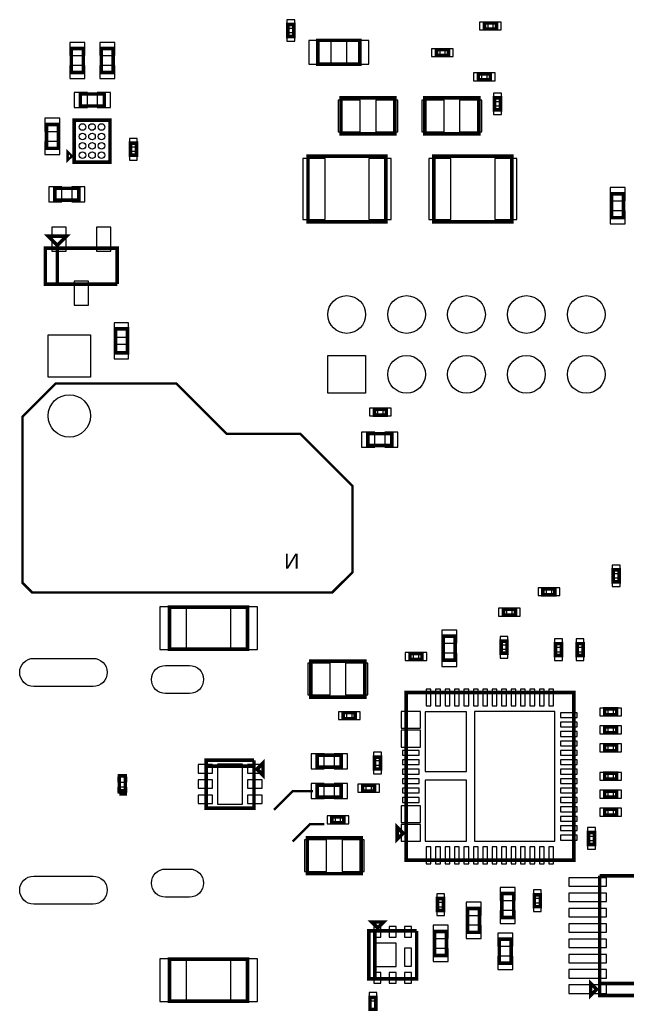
# Model space of a CAD drawing. Extents: x -187 to 3337, y -152 to 6400.
# Tile 3 of 11: x 17 to 1030, y 1197 to 2842. Entities that reach past the tile are written whole.
import ezdxf

# ---------------------------------------------------------------- set-up
doc = ezdxf.new("R2010")
doc.units = 0
for name, color, linetype in [('BG_BASY', 231, 'CONTINUOUS'), ('PG_ASSEMBLY_BOTTOM', 52, 'CONTINUOUS'), ('PIN_BOTTOM', 1, 'CONTINUOUS')]:
    doc.layers.add(name, color=color, linetype=linetype)

msp = doc.modelspace()

# ---------------------------------------------------------------- linework, layer by layer
at = {"layer": 'BG_BASY', "const_width": 4}
for points in [[(573, 2047), (573, 1919), (539, 1885), (38, 1885), (22, 1901), (22, 2179), (77, 2234), (279, 2234), (363, 2150), (486, 2150), (573, 2063), (573, 2047)], [(507, 1553), (473, 1553), (442, 1522)], [(526, 1498), (502, 1498), (473, 1469)]]:
    msp.add_lwpolyline(points, dxfattribs=at)
at = {"layer": 'PG_ASSEMBLY_BOTTOM', "const_width": 6}
for points in [[(474.95, 2834.04), (474.95, 2814.04), (464.95, 2814.04), (464.95, 2834.04), (474.95, 2834.04)], [(813.24, 2826.48), (793.24, 2826.48), (793.24, 2836.48), (813.24, 2836.48), (813.24, 2826.48)], [(103.45, 2753.85), (103.45, 2793.85), (123.45, 2793.85), (123.45, 2753.85), (103.45, 2753.85)], [(153.45, 2753.85), (153.45, 2793.85), (173.45, 2793.85), (173.45, 2753.85), (153.45, 2753.85)], [(585.1, 2767.54), (515.1, 2767.54), (515.1, 2807.54), (585.1, 2807.54), (585.1, 2767.54)], [(713.1, 2792.04), (733.1, 2792.04), (733.1, 2782.04), (713.1, 2782.04), (713.1, 2792.04)], [(803.1, 2741.54), (783.1, 2741.54), (783.1, 2751.54), (803.1, 2751.54), (803.1, 2741.54)], [(158.45, 2697.85), (118.45, 2697.85), (118.45, 2717.85), (158.45, 2717.85), (158.45, 2697.85)], [(810.1, 2691.54), (810.1, 2711.54), (820.1, 2711.54), (820.1, 2691.54), (810.1, 2691.54)], [(553.78, 2711.38), (643.78, 2711.38), (643.78, 2651.38), (553.78, 2651.38), (553.78, 2711.38)], [(783.78, 2651.38), (693.78, 2651.38), (693.78, 2711.38), (783.78, 2711.38), (783.78, 2651.38)], [(61.89, 2627.11), (61.89, 2667.11), (81.89, 2667.11), (81.89, 2627.11), (61.89, 2627.11)], [(107.93, 2674.19), (167.93, 2674.19), (167.93, 2604.19), (107.93, 2604.19), (107.93, 2674.19)], [(202.1, 2615.58), (202.1, 2635.58), (212.1, 2635.58), (212.1, 2615.58), (202.1, 2615.58)], [(102.93, 2614.19), (97.93, 2609.19), (97.93, 2619.19), (102.93, 2614.19)], [(498.66, 2504.25), (628.66, 2504.25), (628.66, 2614.25), (498.66, 2614.25), (498.66, 2504.25)], [(838.9, 2614.25), (708.9, 2614.25), (708.9, 2504.25), (838.9, 2504.25), (838.9, 2614.25)], [(115.91, 2540.35), (75.91, 2540.35), (75.91, 2560.35), (115.91, 2560.35), (115.91, 2540.35)], [(1005.55, 2511.24), (1005.55, 2551.24), (1025.55, 2551.24), (1025.55, 2511.24), (1005.55, 2511.24)], [(80.02, 2465.26), (65.02, 2480.26), (95.02, 2480.26), (80.02, 2465.26)], [(80.02, 2460.26), (80.02, 2400.26), (60.02, 2400.26), (60.02, 2460.26), (180.02, 2460.26), (180.02, 2400.26)], [(180.02, 2400.26), (80.02, 2400.26), (80.02, 2460.26)], [(177.1, 2285.54), (177.1, 2325.54), (197.1, 2325.54), (197.1, 2285.54), (177.1, 2285.54)], [(609.48, 2191.42), (629.48, 2191.42), (629.48, 2181.42), (609.48, 2181.42), (609.48, 2191.42)], [(638.48, 2130.42), (598.48, 2130.42), (598.48, 2150.42), (638.48, 2150.42), (638.48, 2130.42)], [(1008.3, 1902.93), (1008.3, 1922.93), (1018.3, 1922.93), (1018.3, 1902.93), (1008.3, 1902.93)], [(910.96, 1881.27), (890.96, 1881.27), (890.96, 1891.27), (910.96, 1891.27), (910.96, 1881.27)], [(267.54, 1860.4), (397.54, 1860.4), (397.54, 1790.4), (267.54, 1790.4), (267.54, 1860.4)], [(824.92, 1857.11), (844.92, 1857.11), (844.92, 1847.11), (824.92, 1847.11), (824.92, 1857.11)], [(744.54, 1811.9), (744.54, 1771.9), (724.54, 1771.9), (724.54, 1811.9), (744.54, 1811.9)], [(830.98, 1803.57), (830.98, 1783.57), (820.98, 1783.57), (820.98, 1803.57), (830.98, 1803.57)], [(921.97, 1799.57), (921.97, 1779.57), (911.97, 1779.57), (911.97, 1799.57), (921.97, 1799.57)], [(957.97, 1799.57), (957.97, 1779.57), (947.97, 1779.57), (947.97, 1799.57), (957.97, 1799.57)], [(669, 1783.04), (689, 1783.04), (689, 1773.04), (669, 1773.04), (669, 1783.04)], [(593.49, 1710.26), (503.49, 1710.26), (503.49, 1770.26), (593.49, 1770.26), (593.49, 1710.26)], [(662.36, 1437.76), (942.36, 1437.76), (942.36, 1717.76), (662.36, 1717.76), (662.36, 1437.76)], [(577.54, 1674.26), (557.54, 1674.26), (557.54, 1684.26), (577.54, 1684.26), (577.54, 1674.26)], [(1014.05, 1680.48), (994.05, 1680.48), (994.05, 1690.48), (1014.05, 1690.48), (1014.05, 1680.48)], [(1014.05, 1650.48), (994.05, 1650.48), (994.05, 1660.48), (1014.05, 1660.48), (1014.05, 1650.48)], [(1014.05, 1620.48), (994.05, 1620.48), (994.05, 1630.48), (1014.05, 1630.48), (1014.05, 1620.48)], [(554.05, 1593.17), (514.05, 1593.17), (514.05, 1613.17), (554.05, 1613.17), (554.05, 1593.17)], [(609.64, 1590.09), (609.64, 1610.09), (619.64, 1610.09), (619.64, 1590.09), (609.64, 1590.09)], [(328.47, 1594.82), (408.47, 1594.82), (408.47, 1604.82)], [(408.47, 1604.82), (328.47, 1604.82), (328.47, 1524.82), (408.47, 1524.82), (408.47, 1594.82), (328.47, 1594.82)], [(413.47, 1589.82), (423.47, 1599.82), (423.47, 1579.82), (413.47, 1589.82)], [(183.59, 1548.8), (183.59, 1578.8), (193.59, 1578.8), (193.59, 1553.8), (183.59, 1553.8)], [(994.05, 1582.98), (1014.05, 1582.98), (1014.05, 1572.98), (994.05, 1572.98), (994.05, 1582.98)], [(554.05, 1543.17), (514.05, 1543.17), (514.05, 1563.17), (554.05, 1563.17), (554.05, 1543.17)], [(589.88, 1563.08), (609.88, 1563.08), (609.88, 1553.08), (589.88, 1553.08), (589.88, 1563.08)], [(183.59, 1553.8), (193.59, 1553.8), (193.59, 1548.8), (183.59, 1548.8)], [(994.05, 1552.98), (1014.05, 1552.98), (1014.05, 1542.98), (994.05, 1542.98), (994.05, 1552.98)], [(994.05, 1522.98), (1014.05, 1522.98), (1014.05, 1512.98), (994.05, 1512.98), (994.05, 1522.98)], [(558.54, 1500.26), (538.54, 1500.26), (538.54, 1510.26), (558.54, 1510.26), (558.54, 1500.26)], [(657.36, 1482.76), (647.36, 1472.76), (647.36, 1492.76), (657.36, 1482.76)], [(977.1, 1484.14), (977.1, 1464.14), (967.1, 1464.14), (967.1, 1484.14), (977.1, 1484.14)], [(587.53, 1415.26), (497.53, 1415.26), (497.53, 1475.26), (587.53, 1475.26), (587.53, 1415.26)], [(1165.69, 1231.83), (985.69, 1231.83), (985.69, 1411.83)], [(985.69, 1411.83), (1165.69, 1411.83), (1165.69, 1211.83), (985.69, 1211.83), (985.69, 1231.83), (1165.69, 1231.83)], [(822.1, 1342.11), (822.1, 1382.11), (842.1, 1382.11), (842.1, 1342.11), (822.1, 1342.11)], [(886.6, 1380.04), (886.6, 1360.04), (876.6, 1360.04), (876.6, 1380.04), (886.6, 1380.04)], [(725.07, 1373.54), (725.07, 1353.54), (715.07, 1353.54), (715.07, 1373.54), (725.07, 1373.54)], [(785.1, 1357.22), (785.1, 1317.22), (765.1, 1317.22), (765.1, 1357.22), (785.1, 1357.22)], [(615.1, 1324.54), (605.1, 1334.54), (625.1, 1334.54), (615.1, 1324.54)], [(680.1, 1319.54), (680.1, 1239.54), (600.1, 1239.54), (600.1, 1319.54), (610.1, 1319.54), (610.1, 1239.54)], [(610.1, 1239.54), (610.1, 1319.54), (680.1, 1319.54)], [(730.07, 1318.64), (730.07, 1278.64), (710.07, 1278.64), (710.07, 1318.64), (730.07, 1318.64)], [(838.1, 1305.61), (838.1, 1265.61), (818.1, 1265.61), (818.1, 1305.61), (838.1, 1305.61)], [(267.54, 1272.4), (397.54, 1272.4), (397.54, 1202.4), (267.54, 1202.4), (267.54, 1272.4)], [(980.69, 1221.83), (970.69, 1211.83), (970.69, 1231.83), (980.69, 1221.83)], [(602.1, 1188.54), (602.1, 1208.54), (612.1, 1208.54), (612.1, 1188.54), (602.1, 1188.54)]]:
    msp.add_lwpolyline(points, dxfattribs=at)
at = {"layer": 'PIN_BOTTOM'}
for points in [[(476.45, 2842.06), (463.45, 2842.06), (463.45, 2828.06), (476.45, 2828.06)], [(799.22, 2824.98), (799.22, 2837.98), (785.22, 2837.98), (785.22, 2824.98)], [(821.26, 2824.98), (821.26, 2837.98), (807.26, 2837.98), (807.26, 2824.98)], [(476.45, 2820.02), (463.45, 2820.02), (463.45, 2806.02), (476.45, 2806.02)], [(100.95, 2782.14), (125.95, 2782.14), (125.95, 2804.14), (100.95, 2804.14)], [(150.95, 2782.14), (175.95, 2782.14), (175.95, 2804.14), (150.95, 2804.14)], [(537.1, 2767.54), (537.1, 2807.54), (500.1, 2807.54), (500.1, 2767.54)], [(600.1, 2767.54), (600.1, 2807.54), (563.1, 2807.54), (563.1, 2767.54)], [(705.08, 2793.54), (705.08, 2780.54), (719.08, 2780.54), (719.08, 2793.54)], [(727.12, 2793.54), (727.12, 2780.54), (741.12, 2780.54), (741.12, 2793.54)], [(100.95, 2743.56), (125.95, 2743.56), (125.95, 2765.56), (100.95, 2765.56)], [(150.95, 2743.56), (175.95, 2743.56), (175.95, 2765.56), (150.95, 2765.56)], [(789.08, 2740.04), (789.08, 2753.04), (775.08, 2753.04), (775.08, 2740.04)], [(811.12, 2740.04), (811.12, 2753.04), (797.12, 2753.04), (797.12, 2740.04)], [(130.16, 2695.35), (130.16, 2720.35), (108.16, 2720.35), (108.16, 2695.35)], [(168.74, 2695.35), (168.74, 2720.35), (146.74, 2720.35), (146.74, 2695.35)], [(808.6, 2705.56), (821.6, 2705.56), (821.6, 2719.56), (808.6, 2719.56)], [(548.78, 2707.88), (548.78, 2654.88), (585.78, 2654.88), (585.78, 2707.88)], [(611.78, 2707.88), (611.78, 2654.88), (648.78, 2654.88), (648.78, 2707.88)], [(725.78, 2654.88), (725.78, 2707.88), (688.78, 2707.88), (688.78, 2654.88)], [(788.78, 2654.88), (788.78, 2707.88), (751.78, 2707.88), (751.78, 2654.88)], [(808.6, 2683.52), (821.6, 2683.52), (821.6, 2697.52), (808.6, 2697.52)], [(59.39, 2655.4), (84.39, 2655.4), (84.39, 2677.4), (59.39, 2677.4)], [(59.39, 2616.82), (84.39, 2616.82), (84.39, 2638.82), (59.39, 2638.82)], [(200.6, 2629.6), (213.6, 2629.6), (213.6, 2643.6), (200.6, 2643.6)], [(200.6, 2607.56), (213.6, 2607.56), (213.6, 2621.56), (200.6, 2621.56)], [(490.04, 2610.25), (490.04, 2508.25), (527.04, 2508.25), (527.04, 2610.25)], [(600.28, 2610.25), (600.28, 2508.25), (637.28, 2508.25), (637.28, 2610.25)], [(737.28, 2508.25), (737.28, 2610.25), (700.28, 2610.25), (700.28, 2508.25)], [(847.52, 2508.25), (847.52, 2610.25), (810.52, 2610.25), (810.52, 2508.25)], [(87.62, 2537.85), (87.62, 2562.85), (65.62, 2562.85), (65.62, 2537.85)], [(126.2, 2537.85), (126.2, 2562.85), (104.2, 2562.85), (104.2, 2537.85)], [(1003.05, 2539.53), (1028.05, 2539.53), (1028.05, 2561.53), (1003.05, 2561.53)], [(1003.05, 2500.95), (1028.05, 2500.95), (1028.05, 2522.95), (1003.05, 2522.95)], [(94.62, 2495.54), (70.62, 2495.54), (70.62, 2455.54), (94.62, 2455.54)], [(169.42, 2495.54), (145.42, 2495.54), (145.42, 2455.54), (169.42, 2455.54)], [(132.02, 2404.98), (108.02, 2404.98), (108.02, 2364.98), (132.02, 2364.98)], [(175.1, 2311.65), (199.1, 2311.65), (199.1, 2335.65), (175.1, 2335.65)], [(135.5, 2244.55), (64.5, 2244.55), (64.5, 2315.55), (135.5, 2315.55)], [(175.1, 2275.43), (199.1, 2275.43), (199.1, 2299.43), (175.1, 2299.43)], [(594.76, 2280.97), (594.76, 2217.97), (531.76, 2217.97), (531.76, 2280.97)], [(601.46, 2192.92), (601.46, 2179.92), (615.46, 2179.92), (615.46, 2192.92)], [(623.5, 2192.92), (623.5, 2179.92), (637.5, 2179.92), (637.5, 2192.92)], [(610.19, 2127.92), (610.19, 2152.92), (588.19, 2152.92), (588.19, 2127.92)], [(648.77, 2127.92), (648.77, 2152.92), (626.77, 2152.92), (626.77, 2127.92)], [(1006.8, 1916.95), (1019.8, 1916.95), (1019.8, 1930.95), (1006.8, 1930.95)], [(1006.8, 1894.91), (1019.8, 1894.91), (1019.8, 1908.91), (1006.8, 1908.91)], [(896.94, 1879.77), (896.94, 1892.77), (882.94, 1892.77), (882.94, 1879.77)], [(918.98, 1879.77), (918.98, 1892.77), (904.98, 1892.77), (904.98, 1879.77)], [(250.98, 1860.9), (250.98, 1789.9), (295.98, 1789.9), (295.98, 1860.9)], [(369.1, 1860.9), (369.1, 1789.9), (414.1, 1789.9), (414.1, 1860.9)], [(816.9, 1858.61), (816.9, 1845.61), (830.9, 1845.61), (830.9, 1858.61)], [(838.94, 1858.61), (838.94, 1845.61), (852.94, 1845.61), (852.94, 1858.61)], [(747.04, 1822.19), (722.04, 1822.19), (722.04, 1800.19), (747.04, 1800.19)], [(832.48, 1811.59), (819.48, 1811.59), (819.48, 1797.59), (832.48, 1797.59)], [(923.47, 1807.59), (910.47, 1807.59), (910.47, 1793.59), (923.47, 1793.59)], [(959.47, 1807.59), (946.47, 1807.59), (946.47, 1793.59), (959.47, 1793.59)], [(660.98, 1784.54), (660.98, 1771.54), (674.98, 1771.54), (674.98, 1784.54)], [(683.02, 1784.54), (683.02, 1771.54), (697.02, 1771.54), (697.02, 1784.54)], [(747.04, 1783.61), (722.04, 1783.61), (722.04, 1761.61), (747.04, 1761.61)], [(832.48, 1789.55), (819.48, 1789.55), (819.48, 1775.55), (832.48, 1775.55)], [(923.47, 1785.55), (910.47, 1785.55), (910.47, 1771.55), (923.47, 1771.55)], [(959.47, 1785.55), (946.47, 1785.55), (946.47, 1771.55), (959.47, 1771.55)], [(535.49, 1713.76), (535.49, 1766.76), (498.49, 1766.76), (498.49, 1713.76)], [(598.49, 1713.76), (598.49, 1766.76), (561.49, 1766.76), (561.49, 1713.76)], [(704, 1723.65), (696, 1723.65), (696, 1695.65), (704, 1695.65)], [(719.75, 1723.65), (711.75, 1723.65), (711.75, 1695.65), (719.75, 1695.65)], [(735.49, 1723.65), (727.49, 1723.65), (727.49, 1695.65), (735.49, 1695.65)], [(751.24, 1723.65), (743.24, 1723.65), (743.24, 1695.65), (751.24, 1695.65)], [(766.99, 1723.65), (758.99, 1723.65), (758.99, 1695.65), (766.99, 1695.65)], [(782.74, 1723.65), (774.74, 1723.65), (774.74, 1695.65), (782.74, 1695.65)], [(798.49, 1723.65), (790.49, 1723.65), (790.49, 1695.65), (798.49, 1695.65)], [(814.23, 1723.65), (806.23, 1723.65), (806.23, 1695.65), (814.23, 1695.65)], [(829.98, 1723.65), (821.98, 1723.65), (821.98, 1695.65), (829.98, 1695.65)], [(845.73, 1723.65), (837.73, 1723.65), (837.73, 1695.65), (845.73, 1695.65)], [(861.48, 1723.65), (853.48, 1723.65), (853.48, 1695.65), (861.48, 1695.65)], [(877.23, 1723.65), (869.23, 1723.65), (869.23, 1695.65), (877.23, 1695.65)], [(892.97, 1723.65), (884.97, 1723.65), (884.97, 1695.65), (892.97, 1695.65)], [(908.72, 1723.65), (900.72, 1723.65), (900.72, 1695.65), (908.72, 1695.65)], [(563.52, 1672.76), (563.52, 1685.76), (549.52, 1685.76), (549.52, 1672.76)], [(585.56, 1672.76), (585.56, 1685.76), (571.56, 1685.76), (571.56, 1672.76)], [(654.47, 1686.25), (654.47, 1658.25), (686.47, 1658.25), (686.47, 1686.25)], [(694.04, 1685.83), (694.04, 1585.83), (763.04, 1585.83), (763.04, 1685.83)], [(776.7, 1686.26), (776.7, 1469.26), (910.7, 1469.26), (910.7, 1686.26)], [(920.25, 1684.12), (920.25, 1676.12), (948.25, 1676.12), (948.25, 1684.12)], [(1000.03, 1678.98), (1000.03, 1691.98), (986.03, 1691.98), (986.03, 1678.98)], [(1022.07, 1678.98), (1022.07, 1691.98), (1008.07, 1691.98), (1008.07, 1678.98)], [(920.25, 1668.37), (920.25, 1660.37), (948.25, 1660.37), (948.25, 1668.37)], [(1000.03, 1648.98), (1000.03, 1661.98), (986.03, 1661.98), (986.03, 1648.98)], [(1022.07, 1648.98), (1022.07, 1661.98), (1008.07, 1661.98), (1008.07, 1648.98)], [(654.47, 1654.75), (654.47, 1626.75), (686.47, 1626.75), (686.47, 1654.75)], [(920.25, 1652.63), (920.25, 1644.63), (948.25, 1644.63), (948.25, 1652.63)], [(920.25, 1636.88), (920.25, 1628.88), (948.25, 1628.88), (948.25, 1636.88)], [(1000.03, 1618.98), (1000.03, 1631.98), (986.03, 1631.98), (986.03, 1618.98)], [(1022.07, 1618.98), (1022.07, 1631.98), (1008.07, 1631.98), (1008.07, 1618.98)], [(525.76, 1590.67), (525.76, 1615.67), (503.76, 1615.67), (503.76, 1590.67)], [(564.34, 1590.67), (564.34, 1615.67), (542.34, 1615.67), (542.34, 1590.67)], [(608.14, 1604.11), (621.14, 1604.11), (621.14, 1618.11), (608.14, 1618.11)], [(656.47, 1621.13), (656.47, 1613.13), (684.47, 1613.13), (684.47, 1621.13)], [(920.25, 1621.13), (920.25, 1613.13), (948.25, 1613.13), (948.25, 1621.13)], [(339.13, 1583.41), (339.13, 1597.41), (315.13, 1597.41), (315.13, 1583.41)], [(389.47, 1531.32), (389.47, 1598.32), (347.47, 1598.32), (347.47, 1531.32)], [(421.81, 1583.41), (421.81, 1597.41), (397.81, 1597.41), (397.81, 1583.41)], [(608.14, 1582.07), (621.14, 1582.07), (621.14, 1596.07), (608.14, 1596.07)], [(656.47, 1605.38), (656.47, 1597.38), (684.47, 1597.38), (684.47, 1605.38)], [(920.25, 1605.38), (920.25, 1597.38), (948.25, 1597.38), (948.25, 1605.38)], [(656.47, 1589.63), (656.47, 1581.63), (684.47, 1581.63), (684.47, 1589.63)], [(920.25, 1589.63), (920.25, 1581.63), (948.25, 1581.63), (948.25, 1589.63)], [(986.03, 1584.48), (986.03, 1571.48), (1000.03, 1571.48), (1000.03, 1584.48)], [(1008.07, 1584.48), (1008.07, 1571.48), (1022.07, 1571.48), (1022.07, 1584.48)], [(181.09, 1567.96), (196.09, 1567.96), (196.09, 1576.96), (181.09, 1576.96)], [(339.13, 1557.82), (339.13, 1571.82), (315.13, 1571.82), (315.13, 1557.82)], [(421.81, 1557.82), (421.81, 1571.82), (397.81, 1571.82), (397.81, 1557.82)], [(525.76, 1540.67), (525.76, 1565.67), (503.76, 1565.67), (503.76, 1540.67)], [(564.34, 1540.67), (564.34, 1565.67), (542.34, 1565.67), (542.34, 1540.67)], [(581.86, 1564.58), (581.86, 1551.58), (595.86, 1551.58), (595.86, 1564.58)], [(603.9, 1564.58), (603.9, 1551.58), (617.9, 1551.58), (617.9, 1564.58)], [(656.47, 1573.89), (656.47, 1565.89), (684.47, 1565.89), (684.47, 1573.89)], [(694.04, 1571.67), (694.04, 1469.67), (763.04, 1469.67), (763.04, 1571.67)], [(920.25, 1573.89), (920.25, 1565.89), (948.25, 1565.89), (948.25, 1573.89)], [(181.09, 1550.64), (196.09, 1550.64), (196.09, 1559.64), (181.09, 1559.64)], [(656.47, 1558.14), (656.47, 1550.14), (684.47, 1550.14), (684.47, 1558.14)], [(920.25, 1558.14), (920.25, 1550.14), (948.25, 1550.14), (948.25, 1558.14)], [(986.03, 1554.48), (986.03, 1541.48), (1000.03, 1541.48), (1000.03, 1554.48)], [(1008.07, 1554.48), (1008.07, 1541.48), (1022.07, 1541.48), (1022.07, 1554.48)], [(339.13, 1532.23), (339.13, 1546.23), (315.13, 1546.23), (315.13, 1532.23)], [(421.81, 1532.23), (421.81, 1546.23), (397.81, 1546.23), (397.81, 1532.23)], [(656.47, 1542.39), (656.47, 1534.39), (684.47, 1534.39), (684.47, 1542.39)], [(920.25, 1542.39), (920.25, 1534.39), (948.25, 1534.39), (948.25, 1542.39)], [(654.47, 1528.77), (654.47, 1500.77), (686.47, 1500.77), (686.47, 1528.77)], [(920.25, 1526.64), (920.25, 1518.64), (948.25, 1518.64), (948.25, 1526.64)], [(986.03, 1524.48), (986.03, 1511.48), (1000.03, 1511.48), (1000.03, 1524.48)], [(1008.07, 1524.48), (1008.07, 1511.48), (1022.07, 1511.48), (1022.07, 1524.48)], [(544.52, 1498.76), (544.52, 1511.76), (530.52, 1511.76), (530.52, 1498.76)], [(566.56, 1498.76), (566.56, 1511.76), (552.56, 1511.76), (552.56, 1498.76)], [(654.47, 1497.27), (654.47, 1469.27), (686.47, 1469.27), (686.47, 1497.27)], [(920.25, 1510.89), (920.25, 1502.89), (948.25, 1502.89), (948.25, 1510.89)], [(920.25, 1495.15), (920.25, 1487.15), (948.25, 1487.15), (948.25, 1495.15)], [(978.6, 1492.16), (965.6, 1492.16), (965.6, 1478.16), (978.6, 1478.16)], [(529.53, 1418.76), (529.53, 1471.76), (492.53, 1471.76), (492.53, 1418.76)], [(592.53, 1418.76), (592.53, 1471.76), (555.53, 1471.76), (555.53, 1418.76)], [(920.25, 1479.4), (920.25, 1471.4), (948.25, 1471.4), (948.25, 1479.4)], [(978.6, 1470.12), (965.6, 1470.12), (965.6, 1456.12), (978.6, 1456.12)], [(704, 1459.87), (696, 1459.87), (696, 1431.87), (704, 1431.87)], [(719.75, 1459.87), (711.75, 1459.87), (711.75, 1431.87), (719.75, 1431.87)], [(735.49, 1459.87), (727.49, 1459.87), (727.49, 1431.87), (735.49, 1431.87)], [(751.24, 1459.87), (743.24, 1459.87), (743.24, 1431.87), (751.24, 1431.87)], [(766.99, 1459.87), (758.99, 1459.87), (758.99, 1431.87), (766.99, 1431.87)], [(782.74, 1459.87), (774.74, 1459.87), (774.74, 1431.87), (782.74, 1431.87)], [(798.49, 1459.87), (790.49, 1459.87), (790.49, 1431.87), (798.49, 1431.87)], [(814.23, 1459.87), (806.23, 1459.87), (806.23, 1431.87), (814.23, 1431.87)], [(829.98, 1459.87), (821.98, 1459.87), (821.98, 1431.87), (829.98, 1431.87)], [(845.73, 1459.87), (837.73, 1459.87), (837.73, 1431.87), (845.73, 1431.87)], [(861.48, 1459.87), (853.48, 1459.87), (853.48, 1431.87), (861.48, 1431.87)], [(877.23, 1459.87), (869.23, 1459.87), (869.23, 1431.87), (877.23, 1431.87)], [(892.97, 1459.87), (884.97, 1459.87), (884.97, 1431.87), (892.97, 1431.87)], [(908.72, 1459.87), (900.72, 1459.87), (900.72, 1431.87), (908.72, 1431.87)], [(933.95, 1408.4), (933.95, 1394.4), (996.95, 1394.4), (996.95, 1408.4)], [(819.6, 1370.4), (844.6, 1370.4), (844.6, 1392.4), (819.6, 1392.4)], [(888.1, 1388.06), (875.1, 1388.06), (875.1, 1374.06), (888.1, 1374.06)], [(933.95, 1382.81), (933.95, 1368.81), (996.95, 1368.81), (996.95, 1382.81)], [(726.57, 1381.56), (713.57, 1381.56), (713.57, 1367.56), (726.57, 1367.56)], [(787.6, 1367.51), (762.6, 1367.51), (762.6, 1345.51), (787.6, 1345.51)], [(888.1, 1366.02), (875.1, 1366.02), (875.1, 1352.02), (888.1, 1352.02)], [(726.57, 1359.52), (713.57, 1359.52), (713.57, 1345.52), (726.57, 1345.52)], [(819.6, 1331.82), (844.6, 1331.82), (844.6, 1353.82), (819.6, 1353.82)], [(933.95, 1357.22), (933.95, 1343.22), (996.95, 1343.22), (996.95, 1357.22)], [(620.51, 1326.93), (608.51, 1326.93), (608.51, 1308.93), (620.51, 1308.93)], [(646.1, 1326.93), (634.1, 1326.93), (634.1, 1308.93), (646.1, 1308.93)], [(671.69, 1326.93), (659.69, 1326.93), (659.69, 1308.93), (671.69, 1308.93)], [(732.57, 1328.93), (707.57, 1328.93), (707.57, 1306.93), (732.57, 1306.93)], [(787.6, 1328.93), (762.6, 1328.93), (762.6, 1306.93), (787.6, 1306.93)], [(933.95, 1331.63), (933.95, 1317.63), (996.95, 1317.63), (996.95, 1331.63)], [(840.6, 1315.9), (815.6, 1315.9), (815.6, 1293.9), (840.6, 1293.9)], [(933.95, 1306.03), (933.95, 1292.03), (996.95, 1292.03), (996.95, 1306.03)], [(645.8, 1299.04), (608.8, 1299.04), (608.8, 1260.04), (645.8, 1260.04)], [(671.69, 1290.8), (659.69, 1290.8), (659.69, 1260.8), (671.69, 1260.8)], [(732.57, 1290.35), (707.57, 1290.35), (707.57, 1268.35), (732.57, 1268.35)], [(250.98, 1272.9), (250.98, 1201.9), (295.98, 1201.9), (295.98, 1272.9)], [(369.1, 1272.9), (369.1, 1201.9), (414.1, 1201.9), (414.1, 1272.9)], [(840.6, 1277.32), (815.6, 1277.32), (815.6, 1255.32), (840.6, 1255.32)], [(933.95, 1280.44), (933.95, 1266.44), (996.95, 1266.44), (996.95, 1280.44)], [(933.95, 1254.85), (933.95, 1240.85), (996.95, 1240.85), (996.95, 1254.85)], [(620.51, 1250.15), (608.51, 1250.15), (608.51, 1232.15), (620.51, 1232.15)], [(646.1, 1250.15), (634.1, 1250.15), (634.1, 1232.15), (646.1, 1232.15)], [(671.69, 1250.15), (659.69, 1250.15), (659.69, 1232.15), (671.69, 1232.15)], [(933.95, 1229.26), (933.95, 1215.26), (996.95, 1215.26), (996.95, 1229.26)], [(600.6, 1202.56), (613.6, 1202.56), (613.6, 1216.56), (600.6, 1216.56)]]:
    msp.add_lwpolyline(points, close=True, dxfattribs=at)
for points in [[(139.68, 1728), (40.68, 1728, -1), (40.68, 1775), (139.68, 1775, -1)], [(300.7, 1716.19), (260.7, 1716.19, -1), (260.7, 1763.19), (300.7, 1763.19, -1)], [(300.7, 1376.03), (260.7, 1376.03, -1), (260.7, 1423.03), (300.7, 1423.03, -1)], [(139.68, 1364.22), (40.68, 1364.22, -1), (40.68, 1411.22), (139.68, 1411.22, -1)]]:
    msp.add_lwpolyline(points, format="xyb", close=True, dxfattribs=at)
for centre, radius in [((122.18, 2662.81), 5.5), ((137.93, 2662.81), 5.5), ((153.68, 2662.81), 5.5), ((122.18, 2647.06), 5.5), ((137.93, 2647.06), 5.5), ((153.68, 2647.06), 5.5), ((122.18, 2631.32), 5.5), ((137.93, 2631.32), 5.5), ((153.68, 2631.32), 5.5), ((122.18, 2615.57), 5.5), ((137.93, 2615.57), 5.5), ((153.68, 2615.57), 5.5), ((563.26, 2349.47), 31.5), ((663.26, 2349.47), 31.5), ((763.26, 2349.47), 31.5), ((863.26, 2349.47), 31.5), ((963.26, 2349.47), 31.5), ((663.26, 2249.47), 31.5), ((763.26, 2249.47), 31.5), ((863.26, 2249.47), 31.5), ((963.26, 2249.47), 31.5), ((100, 2180.05), 35.5)]:
    msp.add_circle(centre, radius, dxfattribs=at)

# ---------------------------------------------------------------- texts
at = {"layer": 'BG_BASY', "text_generation_flag": 2, "width": 1.04}
msp.add_text('N', height=25, dxfattribs=at).set_placement((484, 1925))

doc.saveas('drawing.dxf')
